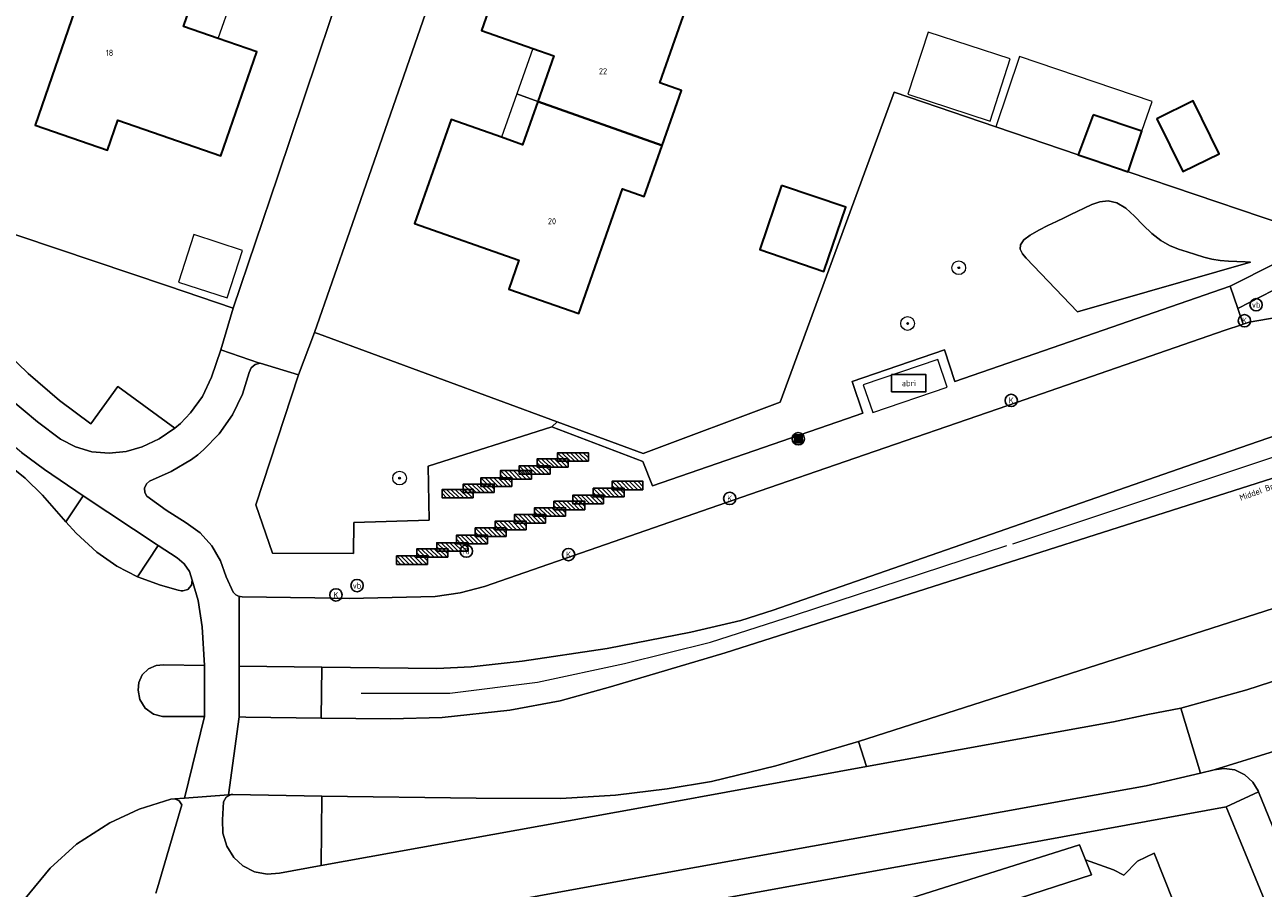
# Model space of a CAD drawing. Header units: metres. Extents: x 73718 to 76933, y 443658 to 446696.
# Tile 54 of 161: x 74719 to 74792, y 445392 to 445443. Entities that reach past the tile are written whole.
import ezdxf
from ezdxf.enums import TextEntityAlignment as Align

# ---------------------------------------------------------------- set-up
doc = ezdxf.new("R2010")
doc.units = ezdxf.units.M
for name, color, linetype, lineweight in [('B-WE-GR-BEPLANTING_CULTUUR_HEESTERS-GV', 90, 'Continuous', 18), ('B-WE-GR-BOOM-S', 90, 'Continuous', 25), ('B-WE-IE-MEUBILAIR-S', 7, 'Continuous', 25), ('B-WE-IE-MEUBILAIR_WEGMEUBILAIR-S', 7, 'Continuous', 25), ('B-WE-IE-MEUBILAIR_WEGMEUBILAIR_AFVALBAK-S', 7, 'Continuous', 25), ('B-WE-IE-TERREINAFSCHEIDING_KUNSTMATIG_HEKWERK-G', 20, 'IE-TERREINAFSCHEIDING_KUNSTMATIG-SO', 18), ('B-WE-KW-KUNSTWERK_GELUIDSWERING_SCHERM-G', 170, 'Continuous', 18), ('B-WE-OG-BEBOUWING-GV', 7, 'Continuous', 35), ('B-WE-OG-BEBOUWING-T18', 10, 'Continuous', 18), ('B-WE-OG-BEBOUWING_LUIFEL-GV', 7, 'Continuous', 18), ('B-WE-OG-BEBOUWING_OVERBOUWING-GV', 7, 'Continuous', 18), ('B-WE-OG-TERREIN_BEGROEID-GV', 7, 'Continuous', 18), ('B-WE-OG-TERREIN_ERF-GV', 7, 'Continuous', 18), ('B-WE-OG-TOPOGRAFIE-T18', 10, 'Continuous', 18), ('B-WE-OG-WATER_SLOOT-GV', 120, 'Continuous', 18), ('B-WE-VH-GESLOTENVERHARDING_ASFALT-GV', 10, 'Continuous', 18), ('B-WE-VH-OPENVERHARDING_BETONSTRAATSTEEN-GV', 30, 'Continuous', 18), ('B-WE-VH-OPENVERHARDING_STRAATBAKSTEEN-GV', 30, 'Continuous', 18), ('B-WE-VH-OPENVERHARDING_TEGEL-GV', 30, 'Continuous', 18)]:
    doc.layers.add(name, color=color, linetype=linetype, lineweight=lineweight)
doc.styles.add('NLCS-ISO', font='NLCS-ISO.ttf')
doc.styles.add('NLCS-ISO-M200-T18', font='NLCS-ISO.ttf', dxfattribs={"height": 0.36})
doc.linetypes.add('IE-TERREINAFSCHEIDING_KUNSTMATIG-SO', pattern='A,4,[82,NLCS.SHX,S=0.75,R=90,X=0,Y=0],4,-2', length=10)

# ---------------------------------------------------------------- blocks, each defined once
blk = doc.blocks.new('SIE-WEG_AFVALBAK-SO')
h = blk.add_hatch(color=256)
h.dxf.hatch_style = 1
h.paths.add_polyline_path([(-0.864, -0.864), (0.864, -0.864), (0.864, 0.864), (-0.864, 0.864)])
for points in [[(-1.152, -1.152), (1.152, -1.152), (1.152, 1.152), (-1.152, 1.152)], [(-0.864, -0.864), (0.864, -0.864), (0.864, 0.864), (-0.864, 0.864)]]:
    blk.add_lwpolyline(points, close=True)
blk.add_circle((0, 0), 1.8)
blk = doc.blocks.new('SIE-MEUBILAIR_PAAL_VERKEERSBORD-SO')
blk.add_circle((0, 0), 1.8)
at = {"style": 'NLCS-ISO'}
blk.add_text('vb', height=1.8, dxfattribs=at).set_placement((0, 0), align=Align.MIDDLE_CENTER)
blk = doc.blocks.new('SIE-MEUBILAIR_PUT_KOLK-SO')
blk.add_circle((0, 0), 1.8)
at = {"style": 'NLCS-ISO'}
blk.add_text('K', height=1.8, dxfattribs=at).set_placement((0, 0), align=Align.MIDDLE_CENTER)
blk = doc.blocks.new('SIE-MEUBILAIR_PUT_RIOOLPUT-SO')
blk.add_circle((0, 0), 1.8)
at = {"style": 'NLCS-ISO'}
blk.add_text('RI', height=1.8, dxfattribs=at).set_placement((0, 0), align=Align.MIDDLE_CENTER)
blk = doc.blocks.new('SIE-WEG_FIETSREK-SO')
for p, q in [((-4.5, 1.25), (-2, -1.25)), ((-4.5, 0), (-3.25, -1.25)), ((-3.25, 1.25), (-0.75, -1.25)), ((-2, 1.25), (0.5, -1.25)), ((-0.75, 1.25), (1.75, -1.25)), ((0.5, 1.25), (3, -1.25)), ((1.76, 1.25), (4.26, -1.25)), ((3.01, 1.25), (4.5, -0.24)), ((4.26, 1.25), (4.5, 1.01))]:
    blk.add_line(p, q)
at = {"flags": 128}
blk.add_lwpolyline([(4.51, -1.25), (-4.51, -1.25), (-4.51, 1.25), (4.51, 1.25), (4.51, -1.25)], close=True, dxfattribs=at)
blk = doc.blocks.new('SIE-WEG_ABRI-SO')
blk.add_lwpolyline([(-5, -2.5), (5, -2.5), (5, 2.5), (-5, 2.5)], close=True)
at = {"style": 'NLCS-ISO'}
blk.add_text('abri', height=1.8, dxfattribs=at).set_placement((0, 0), align=Align.MIDDLE_CENTER)
blk = doc.blocks.new('SGR-BOOM_GBKN-SO')
at = {"linetype": 'ByBlock', "lineweight": 18}
h = blk.add_hatch(color=0, dxfattribs=at)
h.dxf.hatch_style = 1
edge = h.paths.add_edge_path()
edge.add_arc((0, 0), 0.25, 0, 360)
at = {"color": 0, "linetype": 'ByBlock', "lineweight": 18}
for radius in [2, 0.25]:
    blk.add_circle((0, 0), radius, dxfattribs=at)
at = {"color": 0, "linetype": 'ByBlock', "lineweight": 18, "style": 'NLCS-ISO'}
blk.add_attdef('SOORT', (2.5, 0), '', height=1.5, dxfattribs=at)

msp = doc.modelspace()

# ---------------------------------------------------------------- linework, layer by layer
at = {"layer": 'B-WE-GR-BEPLANTING_CULTUUR_HEESTERS-GV', "flags": 128}
for points in [[(74727.271, 445412.279), (74722.901, 445415.176), (74721.885, 445413.65), (74722.484, 445412.995), (74723.681, 445411.876), (74724.85, 445411.065), (74726.064, 445410.434)], [(74768.142, 445400.828), (74763.325, 445399.395), (74759.569, 445398.487), (74756.979, 445398.061), (74753.956, 445397.691), (74750.766, 445397.497), (74745.826, 445397.508), (74736.829, 445397.635), (74736.786, 445393.583), (74755.419, 445396.957), (74768.605, 445399.359)]]:
    msp.add_lwpolyline(points, close=True, dxfattribs=at)
msp.add_lwpolyline([(74727.127, 445391.96), (74727.23, 445392.279), (74728.642, 445397.121), (74728.492, 445397.359), (74728.238, 445397.479), (74728.005, 445397.462), (74726.17, 445396.867), (74724.443, 445396.083), (74722.508, 445394.822), (74720.96, 445393.428), (74719.507, 445391.648)], dxfattribs=at)
at = {"layer": 'B-WE-IE-TERREINAFSCHEIDING_KUNSTMATIG_HEKWERK-G', "flags": 128}
for points in [[(74777.15, 445412.371), (74815.656, 445425.223)], [(74739.109, 445403.65), (74744.286, 445403.647), (74749.405, 445404.292), (74754.484, 445405.382), (74759.499, 445406.633), (74764.408, 445408.198), (74776.805, 445412.267)]]:
    msp.add_lwpolyline(points, dxfattribs=at)
at = {"layer": 'B-WE-KW-KUNSTWERK_GELUIDSWERING_SCHERM-G', "flags": 128}
for points in [[(74763.579, 445420.641), (74770.217, 445438.732)], [(74770.217, 445438.732), (74795.62, 445430.126)], [(74734.246, 445433.838), (74731.653, 445426.135)], [(74714.898, 445431.767), (74727.821, 445427.424)], [(74736.4, 445424.716), (74738.448, 445430.616)], [(74727.821, 445427.424), (74731.653, 445426.135)], [(74736.619, 445424.638), (74736.4, 445424.716)], [(74736.619, 445424.638), (74755.578, 445417.641)], [(74755.578, 445417.641), (74763.579, 445420.641)]]:
    msp.add_lwpolyline(points, dxfattribs=at)
at = {"layer": 'B-WE-OG-BEBOUWING-GV', "flags": 128}
for points in [[(74749.424, 445438.205), (74756.689, 445435.636), (74757.811, 445438.839), (74756.554, 445439.279), (74758.425, 445444.624), (74748.192, 445448.191), (74746.145, 445442.342), (74749.129, 445441.298), (74750.356, 445440.868)], [(74729.531, 445444.86), (74722.32, 445447.357), (74721.341, 445444.532), (74722.607, 445444.093), (74720.088, 445436.819), (74724.314, 445435.355), (74724.918, 445437.1), (74730.926, 445435.019), (74733.03, 445441.092), (74730.771, 445441.875), (74728.741, 445442.578)], [(74756.689, 445435.636), (74749.424, 445438.205), (74748.538, 445435.674), (74747.31, 445436.104), (74744.362, 445437.136), (74742.239, 445431.071), (74748.328, 445428.94), (74747.734, 445427.244), (74751.824, 445425.812), (74754.373, 445433.092), (74755.643, 445432.648)], [(74785.553, 445437.193), (74787.08, 445434.102), (74789.196, 445435.148), (74787.668, 445438.239)], [(74781.848, 445437.419), (74780.971, 445435.089), (74781.841, 445434.794), (74783.891, 445434.099), (74784.69, 445436.456)], [(74763.65, 445433.296), (74762.379, 445429.548), (74766.127, 445428.278), (74767.397, 445432.026)]]:
    msp.add_lwpolyline(points, close=True, dxfattribs=at)
at = {"layer": 'B-WE-OG-BEBOUWING_LUIFEL-GV', "flags": 128}
for points in [[(74731.562, 445444.156), (74730.23, 445444.618), (74729.531, 445444.86), (74728.741, 445442.578), (74730.771, 445441.875)], [(74748.196, 445438.635), (74749.424, 445438.205), (74750.356, 445440.868), (74749.129, 445441.298)], [(74777.55, 445440.823), (74776.159, 445436.719), (74780.971, 445435.089), (74781.848, 445437.419), (74784.69, 445436.456), (74785.282, 445438.204)], [(74749.424, 445438.205), (74748.196, 445438.635), (74747.31, 445436.104), (74748.538, 445435.674)]]:
    msp.add_lwpolyline(points, close=True, dxfattribs=at)
at = {"layer": 'B-WE-OG-BEBOUWING_OVERBOUWING-GV', "flags": 128}
for points in [[(74775.822, 445437.056), (74777.005, 445440.678), (74772.207, 445442.245), (74771.025, 445438.623)], [(74732.197, 445429.505), (74729.357, 445430.433), (74728.448, 445427.654), (74731.289, 445426.726)], [(74768.974, 445420.033), (74773.323, 445421.52), (74772.769, 445423.14), (74768.42, 445421.653)]]:
    msp.add_lwpolyline(points, close=True, dxfattribs=at)
at = {"layer": 'B-WE-OG-TERREIN_BEGROEID-GV', "flags": 128}
for points in [[(74856.723, 445449.516), (74848.812, 445446.77), (74833.698, 445441.522), (74805.784, 445431.905), (74796.258, 445428.602), (74793.013, 445427.515), (74790.283, 445426.11), (74790.598, 445425.198), (74790.945, 445425.316), (74800.633, 445426.983), (74810.699, 445428.722), (74810.839, 445428.715), (74817.021, 445430.849), (74834.635, 445436.969), (74843.685, 445440.071), (74854.735, 445443.91), (74855.703, 445444.264), (74856.816, 445445.207), (74857.299, 445447.281)], [(74780.929, 445425.922), (74791.029, 445428.812), (74790.704, 445428.843), (74790.217, 445428.854), (74789.733, 445428.865), (74789.252, 445428.907), (74788.775, 445428.994), (74788.297, 445429.114), (74787.813, 445429.256), (74787.32, 445429.411), (74786.815, 445429.581), (74786.303, 445429.796), (74785.788, 445430.086), (74785.272, 445430.48), (74784.76, 445430.978), (74784.249, 445431.503), (74783.74, 445431.968), (74783.231, 445432.286), (74782.724, 445432.398), (74782.228, 445432.343), (74781.754, 445432.182), (74781.314, 445431.976), (74780.915, 445431.778), (74780.534, 445431.59), (74780.14, 445431.398), (74779.702, 445431.188), (74779.196, 445430.947), (74778.66, 445430.68), (74778.167, 445430.397), (74777.789, 445430.111), (74777.595, 445429.834), (74777.588, 445429.568), (74777.719, 445429.306), (74777.939, 445429.042)], [(74777.939, 445429.042), (74777.719, 445429.306), (74777.588, 445429.568), (74777.595, 445429.834), (74777.789, 445430.111), (74778.167, 445430.397), (74778.66, 445430.68), (74779.196, 445430.947), (74779.702, 445431.188), (74780.14, 445431.398), (74780.534, 445431.59), (74780.915, 445431.778), (74781.314, 445431.976), (74781.754, 445432.182), (74782.228, 445432.343), (74782.724, 445432.398), (74783.231, 445432.286), (74783.74, 445431.968), (74784.249, 445431.503), (74784.76, 445430.978), (74785.272, 445430.48), (74785.788, 445430.086), (74786.303, 445429.796), (74786.815, 445429.581), (74787.32, 445429.411), (74787.813, 445429.256), (74788.297, 445429.114), (74788.775, 445428.994), (74789.252, 445428.907), (74789.733, 445428.865), (74790.217, 445428.854), (74790.704, 445428.843), (74791.029, 445428.812), (74780.929, 445425.922)], [(74728.866, 445419.7), (74729.152, 445420.02), (74729.856, 445420.972), (74730.382, 445422.107), (74730.924, 445423.698), (74731.653, 445426.135), (74727.821, 445427.424), (74714.898, 445431.767), (74711.981, 445430.664), (74712.143, 445430.233), (74712.209, 445430.059), (74712.51, 445429.368), (74712.988, 445428.785), (74719.687, 445422.307), (74721.509, 445420.745), (74723.342, 445419.383), (74724.908, 445421.557), (74728.248, 445419.119), (74728.567, 445419.399)], [(74750.254, 445419.195), (74750.558, 445419.494), (74736.619, 445424.638), (74736.4, 445424.716), (74735.466, 445422.237), (74732.968, 445414.648), (74733.95, 445411.818), (74738.675, 445411.797), (74738.691, 445413.613), (74743.088, 445413.746), (74743.036, 445416.902)]]:
    msp.add_lwpolyline(points, close=True, dxfattribs=at)
for points in [[(74795.62, 445430.126), (74783.891, 445434.099), (74781.841, 445434.794), (74780.971, 445435.089), (74776.159, 445436.719), (74770.217, 445438.732), (74763.579, 445420.641), (74755.578, 445417.641), (74750.558, 445419.494), (74750.254, 445419.195), (74755.557, 445417.167), (74756.114, 445415.756), (74767.446, 445419.663), (74768.405, 445419.993), (74767.778, 445421.839), (74773.155, 445423.697), (74773.776, 445421.847), (74779.443, 445423.819), (74789.834, 445427.412), (74792.509, 445428.765)], [(74797.533, 445377.693), (74789.597, 445397.006), (74776.552, 445394.611), (74754.086, 445390.552)], [(74755.803, 445386.818), (74781.039, 445394.782), (74781.384, 445393.919), (74783.028, 445393.331), (74783.637, 445393.022), (74784.437, 445393.841), (74785.394, 445394.309), (74789.389, 445384.26)]]:
    msp.add_lwpolyline(points, dxfattribs=at)
at = {"layer": 'B-WE-OG-TERREIN_ERF-GV', "flags": 128}
for points in [[(74796.679, 445462.969), (74780.12, 445468.621), (74767.336, 445472.983), (74754.692, 445477.32), (74750.44, 445465.07), (74743.669, 445445.652), (74738.448, 445430.616), (74736.4, 445424.716), (74736.619, 445424.638), (74750.558, 445419.494), (74755.578, 445417.641), (74763.579, 445420.641), (74770.217, 445438.732), (74776.159, 445436.719), (74780.971, 445435.089), (74781.848, 445437.419), (74784.69, 445436.456), (74783.891, 445434.099), (74795.62, 445430.126)], [(74708.736, 445450.246), (74714.898, 445431.767), (74727.821, 445427.424), (74731.653, 445426.135), (74734.246, 445433.838), (74739.65, 445449.889)], [(74758.425, 445444.624), (74756.554, 445439.279), (74757.811, 445438.839), (74756.689, 445435.636), (74755.643, 445432.648), (74754.373, 445433.092), (74751.824, 445425.812), (74747.734, 445427.244), (74748.328, 445428.94), (74742.239, 445431.071), (74744.362, 445437.136), (74747.31, 445436.104), (74748.538, 445435.674), (74749.424, 445438.205), (74750.356, 445440.868), (74749.129, 445441.298), (74746.145, 445442.342), (74748.192, 445448.191)], [(74729.531, 445444.86), (74728.741, 445442.578), (74730.771, 445441.875), (74733.03, 445441.092), (74730.926, 445435.019), (74724.918, 445437.1), (74724.314, 445435.355), (74720.088, 445436.819), (74722.607, 445444.093)], [(74789.389, 445384.26), (74785.394, 445394.309), (74784.437, 445393.841), (74783.637, 445393.022), (74783.028, 445393.331), (74781.384, 445393.919), (74781.737, 445393.039), (74757.132, 445385.051)]]:
    msp.add_lwpolyline(points, dxfattribs=at)
for points in [[(74785.553, 445437.193), (74787.668, 445438.239), (74789.196, 445435.148), (74787.08, 445434.102)], [(74763.65, 445433.296), (74767.397, 445432.026), (74766.127, 445428.278), (74762.379, 445429.548)]]:
    msp.add_lwpolyline(points, close=True, dxfattribs=at)
at = {"layer": 'B-WE-OG-WATER_SLOOT-GV', "flags": 128}
msp.add_lwpolyline([(74744.695, 445383.838), (74744.749, 445383.05), (74745.752, 445383.011), (74750.475, 445383.737), (74757.132, 445385.051), (74781.737, 445393.039), (74781.384, 445393.919), (74781.039, 445394.782), (74755.803, 445386.818), (74744.657, 445384.402)], close=True, dxfattribs=at)
at = {"layer": 'B-WE-VH-GESLOTENVERHARDING_ASFALT-GV', "flags": 128}
for points in [[(74800.633, 445426.983), (74790.945, 445425.316), (74790.598, 445425.198), (74790.493, 445425.162), (74789.548, 445424.84), (74776.858, 445420.448), (74767.924, 445417.361), (74761.836, 445415.268), (74746.326, 445409.878), (74744.891, 445409.498), (74743.43, 445409.3), (74738.412, 445409.171), (74736.423, 445409.218), (74732.173, 445409.27), (74732.048, 445409.283), (74732.019, 445409.29), (74731.991, 445409.298), (74731.991, 445405.231), (74736.815, 445405.173), (74743.537, 445405.079), (74745.545, 445405.184), (74748.517, 445405.518), (74753.472, 445406.249), (74758.365, 445407.218), (74761.279, 445407.896), (74763.17, 445408.501), (74787.697, 445417.037), (74821.391, 445428.687)], [(74719.285, 445417.702), (74720.64, 445416.716), (74722.901, 445415.176), (74727.271, 445412.279), (74728.382, 445411.549), (74728.789, 445411.206), (74729.09, 445410.756), (74729.252, 445410.249), (74729.612, 445409.056), (74729.844, 445407.527), (74729.98, 445405.265), (74729.978, 445402.293), (74728.808, 445397.522), (74731.371, 445397.714), (74731.996, 445402.262), (74731.991, 445405.231), (74731.991, 445409.298), (74731.796, 445409.391), (74731.64, 445409.54), (74731.236, 445410.448), (74730.902, 445411.383), (74730.4, 445412.253), (74729.72, 445413.007), (74728.907, 445413.596), (74727.74, 445414.342), (74726.616, 445415.151), (74726.495, 445415.358), (74726.477, 445415.624), (74726.585, 445415.869), (74726.769, 445416.022), (74728.033, 445416.585), (74729.225, 445417.289), (74729.576, 445417.561), (74729.913, 445417.849), (74730.838, 445418.798), (74731.609, 445419.896), (74732.194, 445421.104), (74732.574, 445422.373), (74732.695, 445422.647), (74732.939, 445422.847), (74733.231, 445422.912), (74733.189, 445422.923), (74730.924, 445423.698), (74730.382, 445422.107), (74729.856, 445420.972), (74729.152, 445420.02), (74728.866, 445419.7), (74728.567, 445419.399), (74728.248, 445419.119), (74727.336, 445418.493), (74726.331, 445418.032), (74725.399, 445417.753), (74724.404, 445417.653), (74723.399, 445417.748), (74722.44, 445418.033), (74721.577, 445418.481), (74720.233, 445419.489), (74718.547, 445420.9)], [(74800.388, 445418.774), (74760.368, 445406.002), (74753.664, 445404.011), (74750.728, 445403.209), (74747.798, 445402.651), (74743.851, 445402.221), (74740.821, 445402.14), (74736.793, 445402.182), (74732.385, 445402.244), (74731.996, 445402.262), (74731.371, 445397.714), (74731.527, 445397.726), (74731.631, 445397.734), (74736.829, 445397.635), (74745.826, 445397.508), (74750.766, 445397.497), (74753.956, 445397.691), (74756.979, 445398.061), (74759.569, 445398.487), (74763.325, 445399.395), (74768.142, 445400.828), (74801.136, 445411.413)], [(74719.507, 445391.648), (74720.96, 445393.428), (74722.508, 445394.822), (74724.443, 445396.083), (74726.17, 445396.867), (74728.005, 445397.462), (74728.238, 445397.479), (74728.808, 445397.522), (74729.978, 445402.293), (74727.532, 445402.283), (74726.997, 445402.427), (74726.517, 445402.777), (74726.202, 445403.282), (74726.098, 445403.826), (74726.139, 445404.268), (74726.342, 445404.709), (74726.7, 445405.062), (74727.144, 445405.259), (74727.586, 445405.294), (74729.98, 445405.265), (74729.844, 445407.527), (74729.612, 445409.056), (74729.252, 445410.249), (74729.214, 445409.951), (74729, 445409.702), (74728.711, 445409.62), (74728.605, 445409.63), (74728.441, 445409.667), (74727.414, 445409.945), (74726.064, 445410.434), (74724.85, 445411.065), (74723.681, 445411.876), (74722.484, 445412.995), (74721.885, 445413.65), (74720.523, 445415.213), (74719.501, 445416.203), (74718.402, 445417.103)], [(74735.805, 445389.328), (74756.437, 445393.071), (74781.034, 445397.533), (74784.936, 445398.242), (74788.098, 445398.975), (74786.955, 445402.779), (74785.032, 445402.394), (74783.034, 445401.976), (74768.605, 445399.359), (74755.419, 445396.957), (74736.786, 445393.583), (74734.345, 445393.13), (74733.624, 445393.074), (74732.887, 445393.221), (74732.219, 445393.566), (74731.691, 445394.06), (74731.284, 445394.723), (74731.054, 445395.48), (74731.022, 445396.257), (74731.08, 445397.298), (74731.238, 445397.58), (74731.527, 445397.726), (74731.371, 445397.714), (74728.808, 445397.522), (74728.238, 445397.479), (74728.492, 445397.359), (74728.642, 445397.121), (74727.23, 445392.279), (74727.127, 445391.96)]]:
    msp.add_lwpolyline(points, dxfattribs=at)
at = {"layer": 'B-WE-VH-OPENVERHARDING_BETONSTRAATSTEEN-GV', "flags": 128}
msp.add_lwpolyline([(74728.382, 445411.549), (74727.271, 445412.279), (74726.064, 445410.434), (74727.414, 445409.945), (74728.441, 445409.667), (74728.605, 445409.63), (74728.711, 445409.62), (74729, 445409.702), (74729.214, 445409.951), (74729.252, 445410.249), (74729.09, 445410.756), (74728.789, 445411.206)], close=True, dxfattribs=at)
at = {"layer": 'B-WE-VH-OPENVERHARDING_STRAATBAKSTEEN-GV', "flags": 128}
for points in [[(74739.65, 445449.889), (74734.246, 445433.838), (74731.653, 445426.135), (74730.924, 445423.698), (74733.189, 445422.923), (74733.231, 445422.912), (74735.466, 445422.237), (74736.4, 445424.716), (74738.448, 445430.616), (74743.669, 445445.652)], [(74821.391, 445428.687), (74787.697, 445417.037), (74763.17, 445408.501), (74761.279, 445407.896), (74758.365, 445407.218), (74753.472, 445406.249), (74748.517, 445405.518), (74745.545, 445405.184), (74743.537, 445405.079), (74736.815, 445405.173), (74736.793, 445402.182), (74740.821, 445402.14), (74743.851, 445402.221), (74747.798, 445402.651), (74750.728, 445403.209), (74753.664, 445404.011), (74760.368, 445406.002), (74800.388, 445418.774)]]:
    msp.add_lwpolyline(points, dxfattribs=at)
for points in [[(74714.5, 445419.233), (74715.794, 445418.684), (74717.085, 445417.966), (74718.402, 445417.103), (74719.501, 445416.203), (74720.523, 445415.213), (74721.885, 445413.65), (74722.901, 445415.176), (74720.64, 445416.716), (74719.285, 445417.702), (74717.741, 445418.994), (74715.993, 445420.615)], [(74727.532, 445402.283), (74729.978, 445402.293), (74729.98, 445405.265), (74727.586, 445405.294), (74727.144, 445405.259), (74726.7, 445405.062), (74726.342, 445404.709), (74726.139, 445404.268), (74726.098, 445403.826), (74726.202, 445403.282), (74726.517, 445402.777), (74726.997, 445402.427)]]:
    msp.add_lwpolyline(points, close=True, dxfattribs=at)
at = {"layer": 'B-WE-VH-OPENVERHARDING_TEGEL-GV', "flags": 128}
for points in [[(74793.013, 445427.515), (74796.258, 445428.602), (74805.784, 445431.905), (74833.698, 445441.522), (74848.812, 445446.77), (74856.723, 445449.516), (74856.38, 445450.848), (74848.754, 445448.177), (74833.413, 445442.862), (74805.576, 445433.234), (74795.826, 445429.853), (74792.509, 445428.765), (74789.834, 445427.412), (74790.283, 445426.11)], [(74768.405, 445419.993), (74767.446, 445419.663), (74756.114, 445415.756), (74755.557, 445417.167), (74750.254, 445419.195), (74743.036, 445416.902), (74743.088, 445413.746), (74738.691, 445413.613), (74738.675, 445411.797), (74733.95, 445411.818), (74732.968, 445414.648), (74735.466, 445422.237), (74733.231, 445422.912), (74732.939, 445422.847), (74732.695, 445422.647), (74732.574, 445422.373), (74732.194, 445421.104), (74731.609, 445419.896), (74730.838, 445418.798), (74729.913, 445417.849), (74729.576, 445417.561), (74729.225, 445417.289), (74728.033, 445416.585), (74726.769, 445416.022), (74726.585, 445415.869), (74726.477, 445415.624), (74726.495, 445415.358), (74726.616, 445415.151), (74727.74, 445414.342), (74728.907, 445413.596), (74729.72, 445413.007), (74730.4, 445412.253), (74730.902, 445411.383), (74731.236, 445410.448), (74731.64, 445409.54), (74731.796, 445409.391), (74731.991, 445409.298), (74732.019, 445409.29), (74732.048, 445409.283), (74732.173, 445409.27), (74736.423, 445409.218), (74738.412, 445409.171), (74743.43, 445409.3), (74744.891, 445409.498), (74746.326, 445409.878), (74761.836, 445415.268), (74767.924, 445417.361), (74776.858, 445420.448), (74789.548, 445424.84), (74790.493, 445425.162), (74790.598, 445425.198), (74790.283, 445426.11), (74789.834, 445427.412), (74779.443, 445423.819), (74773.776, 445421.847), (74773.155, 445423.697), (74767.778, 445421.839)], [(74768.142, 445400.828), (74768.605, 445399.359), (74783.034, 445401.976), (74785.032, 445402.394), (74786.955, 445402.779), (74790.812, 445403.835), (74813.612, 445411.241), (74812.339, 445415.099), (74801.136, 445411.413)], [(74731.991, 445405.231), (74731.996, 445402.262), (74732.385, 445402.244), (74736.793, 445402.182), (74736.815, 445405.173)], [(74731.527, 445397.726), (74731.238, 445397.58), (74731.08, 445397.298), (74731.022, 445396.257), (74731.054, 445395.48), (74731.284, 445394.723), (74731.691, 445394.06), (74732.219, 445393.566), (74732.887, 445393.221), (74733.624, 445393.074), (74734.345, 445393.13), (74736.786, 445393.583), (74736.829, 445397.635), (74731.631, 445397.734)], [(74810.238, 445369.511), (74809.605, 445370.34), (74808.809, 445370.992), (74802.719, 445374.606), (74801.775, 445375.242), (74800.899, 445376.072), (74800.28, 445376.898), (74799.526, 445378.283), (74799.108, 445379.187), (74791.498, 445397.887), (74789.597, 445397.006), (74797.533, 445377.693), (74798.271, 445376.244), (74798.898, 445375.271), (74799.737, 445374.286), (74800.538, 445373.583), (74801.185, 445373.12), (74808.427, 445368.78), (74809.935, 445364.299), (74811.746, 445364.915), (74811.848, 445364.951), (74810.658, 445368.571)]]:
    msp.add_lwpolyline(points, close=True, dxfattribs=at)
for points in [[(74718.547, 445420.9), (74720.233, 445419.489), (74721.577, 445418.481), (74722.44, 445418.033), (74723.399, 445417.748), (74724.404, 445417.653), (74725.399, 445417.753), (74726.331, 445418.032), (74727.336, 445418.493), (74728.248, 445419.119), (74724.908, 445421.557), (74723.342, 445419.383), (74721.509, 445420.745), (74719.687, 445422.307), (74712.988, 445428.785)], [(74813.612, 445411.241), (74790.812, 445403.835), (74786.955, 445402.779), (74788.098, 445398.975), (74788.899, 445399.166), (74795.941, 445401.344)], [(74797.878, 445391.747), (74794.966, 445398.856), (74794.755, 445399.576), (74794.881, 445400.326), (74795.268, 445400.922), (74795.941, 445401.344), (74788.899, 445399.166), (74789.488, 445399.252), (74790.116, 445399.162), (74790.702, 445398.884), (74791.169, 445398.454), (74791.475, 445397.944), (74791.498, 445397.887), (74799.108, 445379.187)], [(74754.086, 445390.552), (74776.552, 445394.611), (74789.597, 445397.006), (74791.498, 445397.887), (74791.475, 445397.944), (74791.169, 445398.454), (74790.702, 445398.884), (74790.116, 445399.162), (74789.488, 445399.252), (74788.899, 445399.166), (74788.098, 445398.975), (74784.936, 445398.242), (74781.034, 445397.533), (74756.437, 445393.071), (74735.805, 445389.328)]]:
    msp.add_lwpolyline(points, dxfattribs=at)

# ---------------------------------------------------------------- block references
at = {"layer": 'B-WE-GR-BOOM-S', "xscale": 0.2, "yscale": 0.2, "zscale": 0.2}
for p in [(74773.997, 445428.487), (74771.013, 445425.234), (74741.358, 445416.203)]:
    msp.add_blockref('SGR-BOOM_GBKN-SO', p, dxfattribs=at)
at = {"layer": 'B-WE-IE-MEUBILAIR-S', "xscale": 0.2, "yscale": 0.2, "zscale": 0.2}
for name, p in [('SIE-MEUBILAIR_PAAL_VERKEERSBORD-SO', (74791.353, 445426.328)), ('SIE-MEUBILAIR_PUT_KOLK-SO', (74790.671, 445425.397)), ('SIE-MEUBILAIR_PUT_KOLK-SO', (74777.056, 445420.741)), ('SIE-MEUBILAIR_PUT_KOLK-SO', (74760.627, 445415.016)), ('SIE-MEUBILAIR_PUT_RIOOLPUT-SO', (74745.256, 445411.942)), ('SIE-MEUBILAIR_PUT_KOLK-SO', (74751.221, 445411.739)), ('SIE-MEUBILAIR_PUT_KOLK-SO', (74737.648, 445409.382)), ('SIE-MEUBILAIR_PAAL_VERKEERSBORD-SO', (74738.876, 445409.93))]:
    msp.add_blockref(name, p, dxfattribs=at)
at = {"layer": 'B-WE-IE-MEUBILAIR_WEGMEUBILAIR-S', "xscale": 0.2, "yscale": 0.2, "zscale": 0.2}
for name, p in [('SIE-WEG_ABRI-SO', (74771.08, 445421.752)), ('SIE-WEG_FIETSREK-SO', (74751.479, 445417.437)), ('SIE-WEG_FIETSREK-SO', (74749.245, 445416.677)), ('SIE-WEG_FIETSREK-SO', (74750.294, 445417.089)), ('SIE-WEG_FIETSREK-SO', (74747.011, 445415.974)), ('SIE-WEG_FIETSREK-SO', (74748.15, 445416.397)), ('SIE-WEG_FIETSREK-SO', (74744.756, 445415.299)), ('SIE-WEG_FIETSREK-SO', (74745.974, 445415.611)), ('SIE-WEG_FIETSREK-SO', (74753.561, 445415.361)), ('SIE-WEG_FIETSREK-SO', (74754.665, 445415.771)), ('SIE-WEG_FIETSREK-SO', (74751.27, 445414.601)), ('SIE-WEG_FIETSREK-SO', (74752.367, 445414.957)), ('SIE-WEG_FIETSREK-SO', (74748.967, 445413.823)), ('SIE-WEG_FIETSREK-SO', (74750.142, 445414.228)), ('SIE-WEG_FIETSREK-SO', (74746.681, 445413.042)), ('SIE-WEG_FIETSREK-SO', (74747.843, 445413.444)), ('SIE-WEG_FIETSREK-SO', (74745.592, 445412.625)), ('SIE-WEG_FIETSREK-SO', (74743.277, 445411.83)), ('SIE-WEG_FIETSREK-SO', (74744.434, 445412.185)), ('SIE-WEG_FIETSREK-SO', (74742.092, 445411.415))]:
    msp.add_blockref(name, p, dxfattribs=at)
at = {"layer": 'B-WE-IE-MEUBILAIR_WEGMEUBILAIR_AFVALBAK-S', "xscale": 0.2, "yscale": 0.2, "zscale": 0.2}
msp.add_blockref('SIE-WEG_AFVALBAK-SO', (74764.632, 445418.505), dxfattribs=at)

# ---------------------------------------------------------------- texts
at = {"layer": 'B-WE-OG-BEBOUWING-T18', "style": 'NLCS-ISO-M200-T18'}
for s, p in [('18', (74724.43, 445441.038)), ('22', (74753.232, 445439.962)), ('20', (74750.256, 445431.206))]:
    msp.add_text(s, height=0.36, dxfattribs=at).set_placement(p, align=Align.MIDDLE)
at = {"layer": 'B-WE-OG-TOPOGRAFIE-T18', "style": 'NLCS-ISO-M200-T18'}
msp.add_text('Middel Broekweg', height=0.36, rotation=19.8, dxfattribs=at).set_placement((74792.143, 445415.616), align=Align.MIDDLE)

doc.saveas('drawing.dxf')
